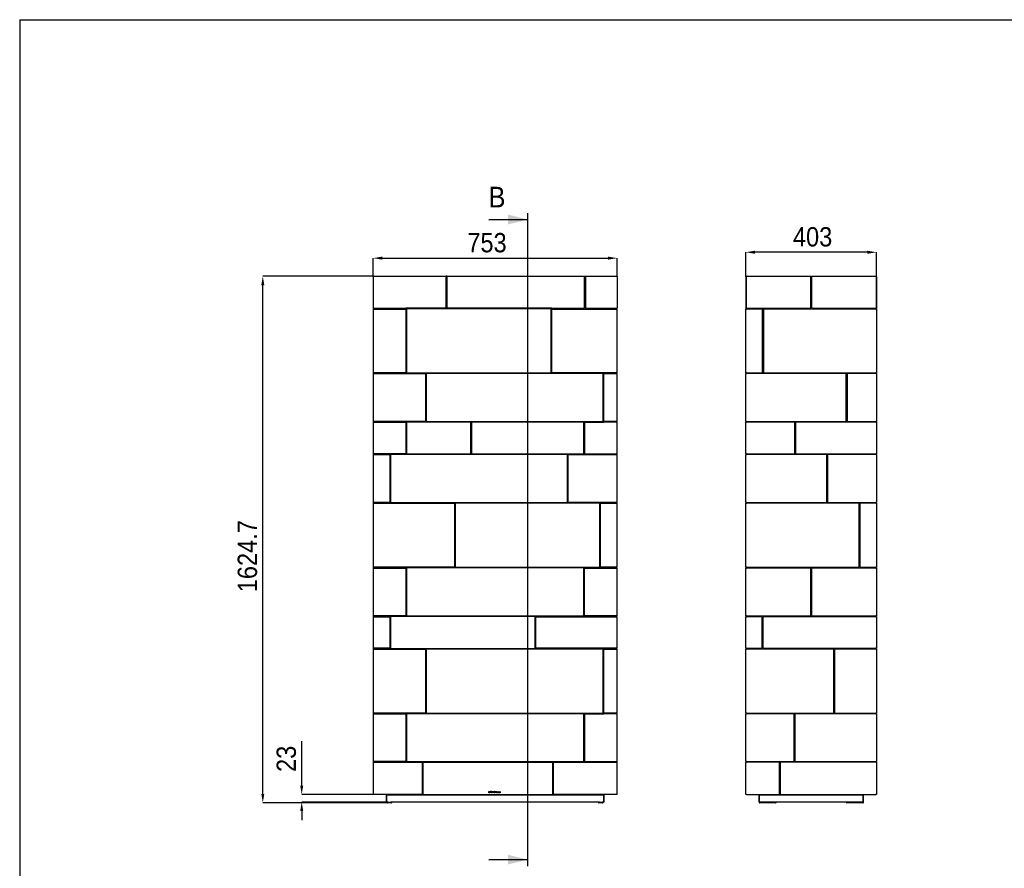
# Model space of a CAD drawing. Header units: millimetres. Extents: x -925 to 5225, y -658 to 3647.
# Tile 2 of 6: x -925 to 2112, y 1029 to 3647. Entities that reach past the tile are written whole.
import ezdxf

# ---------------------------------------------------------------- set-up
doc = ezdxf.new("R2010")
doc.units = ezdxf.units.MM
doc.header["$LTSCALE"] = 10
doc.header["$PDSIZE"] = -1
doc.linetypes.add('SLD-Solido', pattern=[0])
for name, color, linetype in [('QUOTE', 1, 'SLD-Solido'), ('SCHIZZI', 9, 'Continuous'), ('SEZIONI', 9, 'SLD-Solido')]:
    doc.layers.add(name, color=color, linetype=linetype)
doc.styles.add('SLDTEXTSTYLE1', font='Gothic.ttf', dxfattribs={"width": 0.913})
doc.dimstyles.new('SLDDIMSTYLE1', dxfattribs={"dimtxt": 59.53125, "dimasz": 28, "dimexe": 0, "dimexo": 0.0625, "dimgap": 14.882812, "dimtad": 1, "dimdec": 1, "dimrnd": 1e-09, "dimzin": 12, "dimdsep": 46, "dimtxsty": 'SLDTEXTSTYLE1', "dimsah": 1, "dimcen": 0.09, "dimadec": 0, "dimazin": 3, "dimtfac": 1, "dimtdec": 1, "dimtofl": 0, "dimtmove": 0, "dimatfit": 3, "dimfxl": 0, "dimfrac": 2, "dimtolj": 1, "dimtzin": 12, "dimarcsym": 0})

# ---------------------------------------------------------------- blocks, each defined once
blk = doc.blocks.new('_D')
at = {"layer": 'Defpoints', "color": 0}
for p in [(208.3, 1256.2), (-55.4, 1233.2), (206.8, 1233.2)]:
    blk.add_point(p, dxfattribs=at)
at = {"layer": 'QUOTE', "color": 0, "lineweight": -2}
for p, q in [((-55.4, 1284.2), (-55.4, 1420.7)), ((208.2, 1256.2), (-55.4, 1256.2)), ((206.7, 1233.2), (-55.4, 1233.2)), ((-55.4, 1205.2), (-55.4, 1177.2))]:
    blk.add_line(p, q, dxfattribs=at)
at = {"layer": 'QUOTE', "color": 0}
for points in [[(-60, 1284.2), (-50.7, 1284.2), (-55.4, 1256.2)], [(-60, 1205.2), (-50.7, 1205.2), (-55.4, 1233.2)]]:
    blk.add_solid(points, dxfattribs=at)
at = {"layer": 'QUOTE', "color": 0, "insert": (-132.8, 1366.5), "char_height": 59.53, "attachment_point": 2, "rotation": 90, "style": 'SLDTEXTSTYLE1'}
blk.add_mtext('\\A1;23', dxfattribs=at)
blk = doc.blocks.new('_D_1')
at = {"layer": 'Defpoints', "color": 0}
for p in [(917.8, 2911.1), (164.8, 2853.2), (917.8, 2853.2)]:
    blk.add_point(p, dxfattribs=at)
at = {"layer": 'QUOTE', "color": 0, "lineweight": -2}
for p, q in [((164.8, 2853.3), (164.8, 2911.1)), ((192.8, 2911.1), (889.8, 2911.1)), ((917.8, 2853.3), (917.8, 2911.1))]:
    blk.add_line(p, q, dxfattribs=at)
at = {"layer": 'QUOTE', "color": 0}
for points in [[(192.8, 2915.7), (192.8, 2906.4), (164.8, 2911.1)], [(889.8, 2915.7), (889.8, 2906.4), (917.8, 2911.1)]]:
    blk.add_solid(points, dxfattribs=at)
at = {"layer": 'QUOTE', "color": 0, "insert": (516.1, 2988.5), "char_height": 59.53, "attachment_point": 2, "style": 'SLDTEXTSTYLE1'}
blk.add_mtext('\\A1;753', dxfattribs=at)
blk = doc.blocks.new('_D_2')
at = {"layer": 'Defpoints', "color": 0}
for p in [(-175.4, 2855.2), (166.8, 2855.2), (210.1, 1230.5)]:
    blk.add_point(p, dxfattribs=at)
at = {"layer": 'QUOTE', "color": 0, "lineweight": -2}
for p, q in [((166.7, 2855.2), (-175.4, 2855.2)), ((-175.4, 1258.5), (-175.4, 2827.2)), ((210, 1230.5), (-175.4, 1230.5))]:
    blk.add_line(p, q, dxfattribs=at)
at = {"layer": 'QUOTE', "color": 0}
for points in [[(-180, 2827.2), (-170.7, 2827.2), (-175.4, 2855.2)], [(-180, 1258.5), (-170.7, 1258.5), (-175.4, 1230.5)]]:
    blk.add_solid(points, dxfattribs=at)
at = {"layer": 'QUOTE', "color": 0, "insert": (-252.8, 1991.6), "char_height": 59.53, "attachment_point": 2, "rotation": 90, "style": 'SLDTEXTSTYLE1'}
blk.add_mtext('\\A1;1624.7', dxfattribs=at)
blk = doc.blocks.new('_D_5')
at = {"layer": 'Defpoints', "color": 0}
for p in [(1314.7, 2929.2), (1314.7, 2853.2), (1717.7, 2853.2)]:
    blk.add_point(p, dxfattribs=at)
at = {"layer": 'QUOTE', "color": 0, "lineweight": -2}
for p, q in [((1314.7, 2853.3), (1314.7, 2929.2)), ((1689.7, 2929.2), (1342.7, 2929.2)), ((1717.7, 2853.3), (1717.7, 2929.2))]:
    blk.add_line(p, q, dxfattribs=at)
at = {"layer": 'QUOTE', "color": 0}
for points in [[(1342.7, 2933.9), (1342.7, 2924.5), (1314.7, 2929.2)], [(1689.7, 2933.9), (1689.7, 2924.5), (1717.7, 2929.2)]]:
    blk.add_solid(points, dxfattribs=at)
at = {"layer": 'QUOTE', "color": 0, "insert": (1520.4, 3006.6), "char_height": 59.53, "attachment_point": 2, "style": 'SLDTEXTSTYLE1'}
blk.add_mtext('\\A1;403', dxfattribs=at)

msp = doc.modelspace()

# ---------------------------------------------------------------- linework, layer by layer
for p, q in [((166.79, 2855.24), (390.04, 2855.24)), ((390.04, 2855.24), (390.04, 2853.24)), ((392.54, 2855.24), (390.04, 2855.24)), ((392.54, 2855.24), (817.04, 2855.24)), ((392.54, 2853.24), (392.54, 2855.24)), ((817.04, 2855.24), (819.54, 2855.24)), ((817.04, 2855.24), (817.04, 2853.24)), ((819.54, 2853.24), (819.54, 2855.24)), ((819.54, 2855.24), (915.79, 2855.24)), ((1316.65, 2855.24), (1514.9, 2855.24)), ((1514.9, 2855.24), (1514.9, 2853.24)), ((1517.4, 2853.24), (1517.4, 2855.24)), ((1517.4, 2855.24), (1715.65, 2855.24)), ((164.79, 2853.24), (164.79, 2756.49)), ((392.54, 2854.24), (390.04, 2854.24)), ((390.04, 2853.74), (392.54, 2853.74)), ((390.04, 2758.49), (390.04, 2853.24)), ((392.54, 2853.24), (392.54, 2758.49)), ((817.04, 2854.24), (819.54, 2854.24)), ((817.04, 2853.74), (819.54, 2853.74)), ((817.04, 2758.49), (817.04, 2853.24)), ((819.54, 2853.24), (819.54, 2758.49)), ((917.79, 2853.24), (917.79, 2756.49)), ((1314.65, 2853.24), (1315.65, 2853.24)), ((1314.65, 2853.24), (1314.65, 2756.49)), ((1315.65, 2853.24), (1315.65, 2756.49)), ((1315.75, 2853.24), (1315.75, 2756.49)), ((1514.9, 2853.74), (1517.4, 2853.74)), ((1514.9, 2758.49), (1514.9, 2853.24)), ((1517.4, 2853.24), (1517.4, 2758.49)), ((1716.55, 2853.24), (1716.55, 2756.49)), ((1717.65, 2853.24), (1716.65, 2853.24)), ((1716.65, 2853.24), (1716.65, 2756.49)), ((1717.65, 2853.24), (1717.65, 2756.49)), ((164.79, 2756.49), (388.04, 2756.49)), ((164.79, 2753.99), (164.79, 2557.49)), ((164.79, 2753.99), (166.79, 2753.99)), ((166.29, 2753.99), (166.29, 2756.49)), ((166.79, 2753.99), (264.04, 2753.99)), ((266.04, 2751.99), (266.04, 2559.49)), ((716.29, 2756.24), (266.29, 2756.24)), ((266.29, 2756.24), (266.29, 2555.24)), ((270.29, 2754.24), (268.29, 2754.24)), ((268.29, 2754.24), (268.29, 2752.24)), ((268.29, 2752.24), (268.29, 2559.24)), ((712.29, 2754.24), (270.29, 2754.24)), ((394.54, 2756.49), (815.04, 2756.49)), ((714.29, 2754.24), (712.29, 2754.24)), ((714.29, 2752.24), (714.29, 2754.24)), ((714.29, 2559.24), (714.29, 2752.24)), ((716.29, 2557.24), (716.29, 2756.24)), ((716.54, 2559.49), (716.54, 2751.99)), ((718.54, 2753.99), (915.79, 2753.99)), ((821.54, 2756.49), (917.79, 2756.49)), ((915.79, 2753.99), (917.79, 2753.99)), ((916.29, 2753.99), (916.29, 2756.49)), ((917.79, 2557.49), (917.79, 2753.99)), ((1314.65, 2756.49), (1315.65, 2756.49)), ((1314.65, 2753.99), (1314.65, 2754.24)), ((1314.65, 2754.24), (1315.65, 2754.24)), ((1314.65, 2753.99), (1316.65, 2753.99)), ((1314.65, 2557.49), (1314.65, 2753.99)), ((1315.65, 2754.24), (1315.65, 2753.99)), ((1315.75, 2756.49), (1512.9, 2756.49)), ((1316.15, 2753.99), (1316.15, 2756.49)), ((1364.15, 2753.99), (1316.65, 2753.99)), ((1366.15, 2559.49), (1366.15, 2751.99)), ((1368.65, 2751.99), (1368.65, 2559.49)), ((1715.65, 2753.99), (1370.65, 2753.99)), ((1519.4, 2756.49), (1716.55, 2756.49)), ((1715.65, 2753.99), (1717.65, 2753.99)), ((1716.15, 2753.99), (1716.15, 2756.49)), ((1717.65, 2756.49), (1716.65, 2756.49)), ((1716.65, 2754.24), (1717.65, 2754.24)), ((1716.65, 2753.99), (1716.65, 2754.24)), ((1717.65, 2754.24), (1717.65, 2753.99)), ((1717.65, 2753.99), (1717.65, 2557.49)), ((166.79, 2557.49), (164.79, 2557.49)), ((164.79, 2554.99), (164.79, 2407.49)), ((164.79, 2554.99), (166.79, 2554.99)), ((166.29, 2554.99), (166.29, 2557.49)), ((264.04, 2557.49), (166.79, 2557.49)), ((166.79, 2554.99), (324.04, 2554.99)), ((266.29, 2555.24), (326.29, 2555.24)), ((268.29, 2559.24), (268.29, 2557.24)), ((268.29, 2557.24), (270.29, 2557.24)), ((270.29, 2557.24), (712.29, 2557.24)), ((326.04, 2552.99), (326.04, 2409.49)), ((326.29, 2555.24), (326.29, 2407.24)), ((330.29, 2555.24), (328.29, 2555.24)), ((328.29, 2555.24), (328.29, 2553.24)), ((328.29, 2553.24), (328.29, 2409.24)), ((872.29, 2555.24), (330.29, 2555.24)), ((712.29, 2557.24), (714.29, 2557.24)), ((714.29, 2557.24), (714.29, 2559.24)), ((876.29, 2557.24), (716.29, 2557.24)), ((915.79, 2557.49), (718.54, 2557.49)), ((874.29, 2555.24), (872.29, 2555.24)), ((874.29, 2553.24), (874.29, 2555.24)), ((874.29, 2409.24), (874.29, 2553.24)), ((876.29, 2405.24), (876.29, 2557.24)), ((876.54, 2409.49), (876.54, 2552.99)), ((878.54, 2554.99), (915.79, 2554.99)), ((917.79, 2557.49), (915.79, 2557.49)), ((915.79, 2554.99), (917.79, 2554.99)), ((916.29, 2554.99), (916.29, 2557.49)), ((917.79, 2407.49), (917.79, 2554.99)), ((1316.65, 2557.49), (1314.65, 2557.49)), ((1314.65, 2557.24), (1314.65, 2557.49)), ((1315.65, 2557.24), (1314.65, 2557.24)), ((1314.65, 2555.24), (1315.65, 2555.24)), ((1314.65, 2554.99), (1314.65, 2555.24)), ((1314.65, 2407.49), (1314.65, 2554.99)), ((1314.65, 2554.99), (1316.65, 2554.99)), ((1315.65, 2557.49), (1315.65, 2557.24)), ((1315.65, 2555.24), (1315.65, 2554.99)), ((1316.15, 2554.99), (1316.15, 2557.49)), ((1316.65, 2557.49), (1364.15, 2557.49)), ((1622.25, 2554.99), (1316.65, 2554.99)), ((1370.65, 2557.49), (1715.65, 2557.49)), ((1624.25, 2409.49), (1624.25, 2552.99)), ((1626.75, 2552.99), (1626.75, 2409.49)), ((1715.65, 2554.99), (1628.75, 2554.99)), ((1717.65, 2557.49), (1715.65, 2557.49)), ((1715.65, 2554.99), (1717.65, 2554.99)), ((1716.15, 2554.99), (1716.15, 2557.49)), ((1716.65, 2557.24), (1716.65, 2557.49)), ((1717.65, 2557.24), (1716.65, 2557.24)), ((1716.65, 2555.24), (1717.65, 2555.24)), ((1716.65, 2554.99), (1716.65, 2555.24)), ((1717.65, 2557.49), (1717.65, 2557.24)), ((1717.65, 2555.24), (1717.65, 2554.99)), ((1717.65, 2554.99), (1717.65, 2407.49)), ((166.79, 2407.49), (164.79, 2407.49)), ((164.79, 2404.99), (164.79, 2307.49)), ((164.79, 2404.99), (166.79, 2404.99)), ((166.29, 2404.99), (166.29, 2407.49)), ((324.04, 2407.49), (166.79, 2407.49)), ((166.79, 2404.99), (264.04, 2404.99)), ((266.04, 2402.99), (266.04, 2309.49)), ((326.29, 2407.24), (266.29, 2407.24)), ((266.29, 2407.24), (266.29, 2307.24)), ((270.29, 2405.24), (268.29, 2405.24)), ((268.29, 2405.24), (268.29, 2403.24)), ((268.29, 2403.24), (268.29, 2309.24)), ((463.89, 2405.24), (270.29, 2405.24)), ((328.29, 2409.24), (328.29, 2407.24)), ((328.29, 2407.24), (330.29, 2407.24)), ((330.29, 2407.24), (872.29, 2407.24)), ((469.91, 2405.24), (463.89, 2405.24)), ((465.89, 2309.24), (465.89, 2403.24)), ((467.91, 2403.24), (467.91, 2309.24)), ((812.29, 2405.24), (469.91, 2405.24)), ((814.29, 2405.24), (812.29, 2405.24)), ((814.29, 2403.24), (814.29, 2405.24)), ((814.29, 2309.24), (814.29, 2403.24)), ((816.29, 2305.24), (816.29, 2405.24)), ((816.29, 2405.24), (876.29, 2405.24)), ((816.54, 2402.99), (816.54, 2309.49)), ((915.79, 2404.99), (818.54, 2404.99)), ((872.29, 2407.24), (874.29, 2407.24)), ((874.29, 2407.24), (874.29, 2409.24)), ((915.79, 2407.49), (878.54, 2407.49)), ((917.79, 2407.49), (915.79, 2407.49)), ((915.79, 2404.99), (917.79, 2404.99)), ((916.29, 2404.99), (916.29, 2407.49)), ((917.79, 2307.49), (917.79, 2404.99)), ((1316.65, 2407.49), (1314.65, 2407.49)), ((1314.65, 2407.24), (1314.65, 2407.49)), ((1315.65, 2407.24), (1314.65, 2407.24)), ((1314.65, 2405.24), (1315.65, 2405.24)), ((1314.65, 2404.99), (1314.65, 2405.24)), ((1314.65, 2404.99), (1316.65, 2404.99)), ((1314.65, 2307.49), (1314.65, 2404.99)), ((1315.65, 2407.49), (1315.65, 2407.24)), ((1315.65, 2405.24), (1315.65, 2404.99)), ((1316.15, 2404.99), (1316.15, 2407.49)), ((1316.65, 2407.49), (1622.25, 2407.49)), ((1463.25, 2404.99), (1316.65, 2404.99)), ((1465.25, 2309.49), (1465.25, 2402.99)), ((1467.75, 2402.99), (1467.75, 2309.49)), ((1715.65, 2404.99), (1469.75, 2404.99)), ((1628.75, 2407.49), (1715.65, 2407.49)), ((1717.65, 2407.49), (1715.65, 2407.49)), ((1715.65, 2404.99), (1717.65, 2404.99)), ((1716.15, 2404.99), (1716.15, 2407.49)), ((1716.65, 2407.24), (1716.65, 2407.49)), ((1717.65, 2407.24), (1716.65, 2407.24)), ((1716.65, 2405.24), (1717.65, 2405.24)), ((1716.65, 2404.99), (1716.65, 2405.24)), ((1717.65, 2407.49), (1717.65, 2407.24)), ((1717.65, 2405.24), (1717.65, 2404.99)), ((1717.65, 2404.99), (1717.65, 2307.49)), ((268.29, 2309.24), (268.29, 2307.24)), ((814.29, 2307.24), (814.29, 2309.24)), ((166.79, 2307.49), (164.79, 2307.49)), ((164.79, 2304.99), (164.79, 2157.49)), ((164.79, 2304.99), (166.79, 2304.99)), ((166.29, 2304.99), (166.29, 2307.49)), ((264.04, 2307.49), (166.79, 2307.49)), ((166.79, 2304.99), (214.29, 2304.99)), ((266.29, 2307.24), (216.29, 2307.24)), ((216.29, 2307.24), (216.29, 2302.99)), ((216.29, 2302.99), (216.29, 2159.49)), ((220.29, 2305.24), (218.29, 2305.24)), ((218.29, 2305.24), (218.29, 2303.24)), ((218.29, 2303.24), (218.29, 2159.24)), ((762.29, 2305.24), (220.29, 2305.24)), ((268.29, 2307.24), (270.29, 2307.24)), ((270.29, 2307.24), (463.89, 2307.24)), ((463.89, 2307.24), (469.91, 2307.24)), ((469.91, 2307.24), (812.29, 2307.24)), ((764.29, 2305.24), (762.29, 2305.24)), ((764.29, 2303.24), (764.29, 2305.24)), ((764.29, 2159.24), (764.29, 2303.24)), ((766.29, 2157.24), (766.29, 2305.24)), ((766.29, 2305.24), (816.29, 2305.24)), ((766.54, 2159.49), (766.54, 2302.99)), ((768.54, 2304.99), (915.79, 2304.99)), ((812.29, 2307.24), (814.29, 2307.24)), ((818.54, 2307.49), (915.79, 2307.49)), ((917.79, 2307.49), (915.79, 2307.49)), ((915.79, 2304.99), (917.79, 2304.99)), ((916.29, 2304.99), (916.29, 2307.49)), ((917.79, 2157.49), (917.79, 2304.99)), ((1316.65, 2307.49), (1314.65, 2307.49)), ((1314.65, 2307.24), (1314.65, 2307.49)), ((1315.65, 2307.24), (1314.65, 2307.24)), ((1314.65, 2304.99), (1314.65, 2305.24)), ((1314.65, 2305.24), (1315.65, 2305.24)), ((1314.65, 2304.99), (1316.65, 2304.99)), ((1314.65, 2157.49), (1314.65, 2304.99)), ((1315.65, 2307.49), (1315.65, 2307.24)), ((1315.65, 2305.24), (1315.65, 2304.99)), ((1316.15, 2304.99), (1316.15, 2307.49)), ((1316.65, 2307.49), (1463.25, 2307.49)), ((1562.25, 2304.99), (1316.65, 2304.99)), ((1469.75, 2307.49), (1715.65, 2307.49)), ((1564.25, 2159.49), (1564.25, 2302.99)), ((1566.5, 2302.99), (1566.5, 2159.49)), ((1715.65, 2304.99), (1568.5, 2304.99)), ((1717.65, 2307.49), (1715.65, 2307.49)), ((1715.65, 2304.99), (1717.65, 2304.99)), ((1716.15, 2304.99), (1716.15, 2307.49)), ((1716.65, 2307.24), (1716.65, 2307.49)), ((1717.65, 2307.24), (1716.65, 2307.24)), ((1716.65, 2305.24), (1717.65, 2305.24)), ((1716.65, 2304.99), (1716.65, 2305.24)), ((1717.65, 2307.49), (1717.65, 2307.24)), ((1717.65, 2305.24), (1717.65, 2304.99)), ((1717.65, 2304.99), (1717.65, 2157.49)), ((166.79, 2157.49), (164.79, 2157.49)), ((166.29, 2154.99), (166.29, 2157.49)), ((214.29, 2157.49), (166.79, 2157.49)), ((216.29, 2159.49), (216.29, 2155.24)), ((218.29, 2159.24), (218.29, 2157.24)), ((218.29, 2157.24), (220.29, 2157.24)), ((220.29, 2157.24), (762.29, 2157.24)), ((762.29, 2157.24), (764.29, 2157.24)), ((764.29, 2157.24), (764.29, 2159.24)), ((866.29, 2157.24), (766.29, 2157.24)), ((915.79, 2157.49), (768.54, 2157.49)), ((866.29, 1955.24), (866.29, 2157.24)), ((917.79, 2157.49), (915.79, 2157.49)), ((916.29, 2154.99), (916.29, 2157.49)), ((1316.65, 2157.49), (1314.65, 2157.49)), ((1314.65, 2157.24), (1314.65, 2157.49)), ((1315.65, 2157.24), (1314.65, 2157.24)), ((1315.65, 2157.49), (1315.65, 2157.24)), ((1316.15, 2154.99), (1316.15, 2157.49)), ((1316.65, 2157.49), (1562.25, 2157.49)), ((1568.5, 2157.49), (1715.65, 2157.49)), ((1717.65, 2157.49), (1715.65, 2157.49)), ((1716.15, 2154.99), (1716.15, 2157.49)), ((1716.65, 2157.24), (1716.65, 2157.49)), ((1717.65, 2157.24), (1716.65, 2157.24)), ((1717.65, 2157.49), (1717.65, 2157.24)), ((164.79, 2154.99), (164.79, 1957.49)), ((164.79, 2154.99), (166.79, 2154.99)), ((166.79, 2154.99), (414.04, 2154.99)), ((216.29, 2155.24), (416.29, 2155.24)), ((416.04, 2152.99), (416.04, 1959.49)), ((416.29, 2155.24), (416.29, 1957.24)), ((420.29, 2155.24), (418.29, 2155.24)), ((418.29, 2155.24), (418.29, 2153.24)), ((418.29, 2153.24), (418.29, 1959.24)), ((862.29, 2155.24), (420.29, 2155.24)), ((864.29, 2155.24), (862.29, 2155.24)), ((864.29, 2153.24), (864.29, 2155.24)), ((864.29, 1959.24), (864.29, 2153.24)), ((866.54, 1959.49), (866.54, 2152.99)), ((868.54, 2154.99), (915.79, 2154.99)), ((915.79, 2154.99), (917.79, 2154.99)), ((917.79, 1957.49), (917.79, 2154.99)), ((1314.65, 2154.99), (1314.65, 2155.24)), ((1314.65, 2155.24), (1315.65, 2155.24)), ((1314.65, 2154.99), (1316.65, 2154.99)), ((1314.65, 1957.49), (1314.65, 2154.99)), ((1315.65, 2155.24), (1315.65, 2154.99)), ((1661.9, 2154.99), (1316.65, 2154.99)), ((1663.9, 1959.49), (1663.9, 2152.99)), ((1666.4, 2152.99), (1666.4, 1959.49)), ((1715.65, 2154.99), (1668.4, 2154.99)), ((1715.65, 2154.99), (1717.65, 2154.99)), ((1716.65, 2155.24), (1717.65, 2155.24)), ((1716.65, 2154.99), (1716.65, 2155.24)), ((1717.65, 2155.24), (1717.65, 2154.99)), ((1717.65, 2154.99), (1717.65, 1957.49)), ((166.79, 1957.49), (164.79, 1957.49)), ((164.79, 1954.99), (164.79, 1807.49)), ((164.79, 1954.99), (166.79, 1954.99)), ((166.29, 1954.99), (166.29, 1957.49)), ((414.04, 1957.49), (166.79, 1957.49)), ((166.79, 1954.99), (264.04, 1954.99)), ((266.04, 1952.99), (266.04, 1809.49)), ((416.29, 1957.24), (266.29, 1957.24)), ((266.29, 1957.24), (266.29, 1807.24)), ((270.29, 1955.24), (268.29, 1955.24)), ((268.29, 1955.24), (268.29, 1953.24)), ((268.29, 1953.24), (268.29, 1809.24)), ((812.29, 1955.24), (270.29, 1955.24)), ((418.29, 1959.24), (418.29, 1957.24)), ((418.29, 1957.24), (420.29, 1957.24)), ((420.29, 1957.24), (862.29, 1957.24)), ((814.29, 1955.24), (812.29, 1955.24)), ((814.29, 1953.24), (814.29, 1955.24)), ((814.29, 1809.24), (814.29, 1953.24)), ((816.29, 1805.24), (816.29, 1955.24)), ((816.29, 1955.24), (866.29, 1955.24)), ((816.54, 1809.49), (816.54, 1952.99)), ((818.54, 1954.99), (915.79, 1954.99)), ((862.29, 1957.24), (864.29, 1957.24)), ((864.29, 1957.24), (864.29, 1959.24)), ((915.79, 1957.49), (868.54, 1957.49)), ((917.79, 1957.49), (915.79, 1957.49)), ((915.79, 1954.99), (917.79, 1954.99)), ((916.29, 1954.99), (916.29, 1957.49)), ((917.79, 1807.49), (917.79, 1954.99)), ((1316.65, 1957.49), (1314.65, 1957.49)), ((1314.65, 1957.24), (1314.65, 1957.49)), ((1315.65, 1957.24), (1314.65, 1957.24)), ((1314.65, 1954.99), (1314.65, 1955.24)), ((1314.65, 1955.24), (1315.65, 1955.24)), ((1314.65, 1954.99), (1316.65, 1954.99)), ((1314.65, 1807.49), (1314.65, 1954.99)), ((1315.65, 1957.49), (1315.65, 1957.24)), ((1315.65, 1955.24), (1315.65, 1954.99)), ((1316.15, 1954.99), (1316.15, 1957.49)), ((1316.65, 1957.49), (1661.9, 1957.49)), ((1512.9, 1954.99), (1316.65, 1954.99)), ((1514.9, 1809.49), (1514.9, 1952.99)), ((1517.4, 1952.99), (1517.4, 1809.49)), ((1715.65, 1954.99), (1519.4, 1954.99)), ((1668.4, 1957.49), (1715.65, 1957.49)), ((1717.65, 1957.49), (1715.65, 1957.49)), ((1715.65, 1954.99), (1717.65, 1954.99)), ((1716.15, 1954.99), (1716.15, 1957.49)), ((1716.65, 1957.24), (1716.65, 1957.49)), ((1717.65, 1957.24), (1716.65, 1957.24)), ((1716.65, 1955.24), (1717.65, 1955.24)), ((1716.65, 1954.99), (1716.65, 1955.24)), ((1717.65, 1957.49), (1717.65, 1957.24)), ((1717.65, 1955.24), (1717.65, 1954.99)), ((1717.65, 1954.99), (1717.65, 1807.49)), ((166.79, 1807.49), (164.79, 1807.49)), ((164.79, 1804.99), (164.79, 1707.49)), ((164.79, 1804.99), (166.79, 1804.99)), ((166.29, 1804.99), (166.29, 1807.49)), ((264.04, 1807.49), (166.79, 1807.49)), ((166.79, 1804.99), (214.04, 1804.99)), ((216.04, 1802.99), (216.04, 1709.49)), ((266.29, 1807.24), (216.29, 1807.24)), ((216.29, 1807.24), (216.29, 1705.24)), ((220.29, 1805.24), (218.29, 1805.24)), ((218.29, 1805.24), (218.29, 1803.24)), ((218.29, 1803.24), (218.29, 1709.24)), ((662.29, 1805.24), (220.29, 1805.24)), ((268.29, 1809.24), (268.29, 1807.24)), ((268.29, 1807.24), (270.29, 1807.24)), ((270.29, 1807.24), (812.29, 1807.24)), ((664.29, 1805.24), (662.29, 1805.24)), ((664.29, 1803.24), (664.29, 1805.24)), ((664.29, 1709.24), (664.29, 1803.24)), ((666.29, 1707.24), (666.29, 1805.24)), ((666.29, 1805.24), (816.29, 1805.24)), ((666.54, 1709.49), (666.54, 1802.99)), ((668.54, 1804.99), (915.79, 1804.99)), ((812.29, 1807.24), (814.29, 1807.24)), ((814.29, 1807.24), (814.29, 1809.24)), ((915.79, 1807.49), (818.54, 1807.49)), ((917.79, 1807.49), (915.79, 1807.49)), ((915.79, 1804.99), (917.79, 1804.99)), ((916.29, 1804.99), (916.29, 1807.49)), ((917.79, 1707.49), (917.79, 1804.99)), ((1316.65, 1807.49), (1314.65, 1807.49)), ((1314.65, 1807.24), (1314.65, 1807.49)), ((1315.65, 1807.24), (1314.65, 1807.24)), ((1314.65, 1805.24), (1315.65, 1805.24)), ((1314.65, 1804.99), (1314.65, 1805.24)), ((1314.65, 1804.99), (1316.65, 1804.99)), ((1314.65, 1707.49), (1314.65, 1804.99)), ((1315.65, 1807.49), (1315.65, 1807.24)), ((1315.65, 1805.24), (1315.65, 1804.99)), ((1316.15, 1804.99), (1316.15, 1807.49)), ((1316.65, 1807.49), (1512.9, 1807.49)), ((1362.75, 1804.99), (1316.65, 1804.99)), ((1364.75, 1709.49), (1364.75, 1802.99)), ((1367.25, 1802.99), (1367.25, 1709.49)), ((1715.65, 1804.99), (1369.25, 1804.99)), ((1519.4, 1807.49), (1715.65, 1807.49)), ((1717.65, 1807.49), (1715.65, 1807.49)), ((1715.65, 1804.99), (1717.65, 1804.99)), ((1716.15, 1804.99), (1716.15, 1807.49)), ((1716.65, 1807.24), (1716.65, 1807.49)), ((1717.65, 1807.24), (1716.65, 1807.24)), ((1716.65, 1805.24), (1717.65, 1805.24)), ((1716.65, 1804.99), (1716.65, 1805.24)), ((1717.65, 1807.49), (1717.65, 1807.24)), ((1717.65, 1805.24), (1717.65, 1804.99)), ((1717.65, 1804.99), (1717.65, 1707.49)), ((166.79, 1707.49), (164.79, 1707.49)), ((164.79, 1704.99), (164.79, 1507.49)), ((164.79, 1704.99), (166.79, 1704.99)), ((166.29, 1704.99), (166.29, 1707.49)), ((214.04, 1707.49), (166.79, 1707.49)), ((166.79, 1704.99), (324.04, 1704.99)), ((216.29, 1705.24), (326.29, 1705.24)), ((218.29, 1709.24), (218.29, 1707.24)), ((218.29, 1707.24), (220.29, 1707.24)), ((220.29, 1707.24), (662.29, 1707.24)), ((326.04, 1702.99), (326.04, 1509.49)), ((326.29, 1705.24), (326.29, 1507.24)), ((328.29, 1705.24), (328.29, 1703.24)), ((330.29, 1705.24), (328.29, 1705.24)), ((328.29, 1703.24), (328.29, 1509.24)), ((872.29, 1705.24), (330.29, 1705.24)), ((662.29, 1707.24), (664.29, 1707.24)), ((664.29, 1707.24), (664.29, 1709.24)), ((876.29, 1707.24), (666.29, 1707.24)), ((915.79, 1707.49), (668.54, 1707.49)), ((874.29, 1705.24), (872.29, 1705.24)), ((874.29, 1703.24), (874.29, 1705.24)), ((874.29, 1509.24), (874.29, 1703.24)), ((876.29, 1505.24), (876.29, 1707.24)), ((876.54, 1509.49), (876.54, 1702.99)), ((878.54, 1704.99), (915.79, 1704.99)), ((917.79, 1707.49), (915.79, 1707.49)), ((915.79, 1704.99), (917.79, 1704.99)), ((916.29, 1704.99), (916.29, 1707.49)), ((917.79, 1507.49), (917.79, 1704.99)), ((1316.65, 1707.49), (1314.65, 1707.49)), ((1314.65, 1707.24), (1314.65, 1707.49)), ((1315.65, 1707.24), (1314.65, 1707.24)), ((1314.65, 1705.24), (1315.65, 1705.24)), ((1314.65, 1704.99), (1314.65, 1705.24)), ((1314.65, 1704.99), (1316.65, 1704.99)), ((1314.65, 1507.49), (1314.65, 1704.99)), ((1315.65, 1707.49), (1315.65, 1707.24)), ((1315.65, 1705.24), (1315.65, 1704.99)), ((1316.15, 1704.99), (1316.15, 1707.49)), ((1316.65, 1707.49), (1362.75, 1707.49)), ((1583.75, 1704.99), (1316.65, 1704.99)), ((1369.25, 1707.49), (1715.65, 1707.49)), ((1585.75, 1509.49), (1585.75, 1702.99)), ((1588.25, 1702.99), (1588.25, 1509.49)), ((1715.65, 1704.99), (1590.25, 1704.99)), ((1717.65, 1707.49), (1715.65, 1707.49)), ((1715.65, 1704.99), (1717.65, 1704.99)), ((1716.15, 1704.99), (1716.15, 1707.49)), ((1716.65, 1707.24), (1716.65, 1707.49)), ((1717.65, 1707.24), (1716.65, 1707.24)), ((1716.65, 1705.24), (1717.65, 1705.24)), ((1716.65, 1704.99), (1716.65, 1705.24)), ((1717.65, 1707.49), (1717.65, 1707.24)), ((1717.65, 1705.24), (1717.65, 1704.99)), ((1717.65, 1704.99), (1717.65, 1507.49)), ((166.79, 1507.49), (164.79, 1507.49)), ((164.79, 1504.99), (164.79, 1358.49)), ((164.79, 1504.99), (166.79, 1504.99)), ((166.29, 1504.99), (166.29, 1507.49)), ((324.04, 1507.49), (166.79, 1507.49)), ((166.79, 1504.99), (264.04, 1504.99)), ((266.04, 1502.99), (266.04, 1360.49)), ((326.29, 1507.24), (266.29, 1507.24)), ((266.29, 1507.24), (266.29, 1356.24)), ((270.29, 1505.24), (268.29, 1505.24)), ((268.29, 1505.24), (268.29, 1503.24)), ((268.29, 1503.24), (268.29, 1360.24)), ((812.29, 1505.24), (270.29, 1505.24)), ((328.29, 1509.24), (328.29, 1507.24)), ((328.29, 1507.24), (330.29, 1507.24)), ((330.29, 1507.24), (872.29, 1507.24)), ((814.29, 1505.24), (812.29, 1505.24)), ((814.29, 1503.24), (814.29, 1505.24)), ((814.29, 1360.24), (814.29, 1503.24)), ((816.29, 1356.24), (816.29, 1505.24)), ((816.29, 1505.24), (876.29, 1505.24)), ((816.54, 1502.99), (816.54, 1360.49)), ((915.79, 1504.99), (818.54, 1504.99)), ((872.29, 1507.24), (874.29, 1507.24)), ((874.29, 1507.24), (874.29, 1509.24)), ((915.79, 1507.49), (878.54, 1507.49)), ((917.79, 1507.49), (915.79, 1507.49)), ((915.79, 1504.99), (917.79, 1504.99)), ((916.29, 1504.99), (916.29, 1507.49)), ((917.79, 1358.49), (917.79, 1504.99)), ((1314.65, 1507.24), (1314.65, 1507.49)), ((1316.65, 1507.49), (1314.65, 1507.49)), ((1315.65, 1507.24), (1314.65, 1507.24)), ((1314.65, 1505.24), (1315.65, 1505.24)), ((1314.65, 1504.99), (1314.65, 1505.24)), ((1314.65, 1358.49), (1314.65, 1504.99)), ((1314.65, 1504.99), (1316.65, 1504.99)), ((1315.65, 1507.49), (1315.65, 1507.24)), ((1315.65, 1505.24), (1315.65, 1504.99)), ((1316.15, 1504.99), (1316.15, 1507.49)), ((1316.65, 1507.49), (1583.75, 1507.49)), ((1461.25, 1504.99), (1316.65, 1504.99)), ((1463.25, 1360.49), (1463.25, 1502.99)), ((1465.75, 1502.99), (1465.75, 1360.49)), ((1715.65, 1504.99), (1467.75, 1504.99)), ((1590.25, 1507.49), (1715.65, 1507.49)), ((1717.65, 1507.49), (1715.65, 1507.49)), ((1715.65, 1504.99), (1717.65, 1504.99)), ((1716.15, 1504.99), (1716.15, 1507.49)), ((1716.65, 1507.24), (1716.65, 1507.49)), ((1717.65, 1507.24), (1716.65, 1507.24)), ((1716.65, 1505.24), (1717.65, 1505.24)), ((1716.65, 1504.99), (1716.65, 1505.24)), ((1717.65, 1507.49), (1717.65, 1507.24)), ((1717.65, 1505.24), (1717.65, 1504.99)), ((1717.65, 1504.99), (1717.65, 1358.49)), ((166.79, 1358.49), (164.79, 1358.49)), ((164.79, 1355.99), (164.79, 1256.24)), ((164.79, 1355.99), (166.79, 1355.99)), ((166.29, 1355.99), (166.29, 1358.49)), ((264.04, 1358.49), (166.79, 1358.49)), ((166.79, 1355.99), (314.04, 1355.99)), ((266.29, 1356.24), (816.29, 1356.24)), ((268.29, 1360.24), (268.29, 1358.24)), ((268.29, 1358.24), (270.29, 1358.24)), ((270.29, 1358.24), (812.29, 1358.24)), ((316.04, 1353.99), (316.04, 1258.24)), ((318.54, 1353.99), (318.54, 1258.24)), ((717.04, 1355.99), (320.54, 1355.99)), ((719.04, 1258.24), (719.04, 1353.99)), ((721.54, 1258.24), (721.54, 1353.99)), ((723.54, 1355.99), (915.79, 1355.99)), ((812.29, 1358.24), (814.29, 1358.24)), ((814.29, 1358.24), (814.29, 1360.24)), ((818.54, 1358.49), (915.79, 1358.49)), ((917.79, 1358.49), (915.79, 1358.49)), ((915.79, 1355.99), (917.79, 1355.99)), ((916.29, 1355.99), (916.29, 1358.49)), ((917.79, 1256.24), (917.79, 1355.99)), ((1316.65, 1358.49), (1314.65, 1358.49)), ((1314.65, 1358.24), (1314.65, 1358.49)), ((1315.65, 1358.24), (1314.65, 1358.24)), ((1314.65, 1256.24), (1314.65, 1355.99)), ((1314.65, 1355.99), (1316.65, 1355.99)), ((1315.65, 1358.49), (1315.65, 1358.24)), ((1316.15, 1355.99), (1316.15, 1358.49)), ((1316.65, 1358.49), (1461.25, 1358.49)), ((1416.15, 1355.99), (1316.65, 1355.99)), ((1418.15, 1258.24), (1418.15, 1353.99)), ((1420.65, 1353.99), (1420.65, 1258.24)), ((1715.65, 1355.99), (1422.65, 1355.99)), ((1467.75, 1358.49), (1715.65, 1358.49)), ((1717.65, 1358.49), (1715.65, 1358.49)), ((1715.65, 1355.99), (1717.65, 1355.99)), ((1716.15, 1355.99), (1716.15, 1358.49)), ((1716.65, 1358.24), (1716.65, 1358.49)), ((1717.65, 1358.24), (1716.65, 1358.24)), ((1717.65, 1358.49), (1717.65, 1358.24)), ((1717.65, 1355.99), (1717.65, 1256.24)), ((166.79, 1256.24), (164.79, 1256.24)), ((314.04, 1256.24), (166.79, 1256.24)), ((205.79, 1254.24), (204.79, 1254.24)), ((204.79, 1254.24), (204.79, 1235.24)), ((205.79, 1254.24), (205.79, 1235.24)), ((876.61, 1254.24), (205.96, 1254.24)), ((205.96, 1235.24), (205.96, 1254.24)), ((206.29, 1254.24), (206.29, 1256.24)), ((314.04, 1256.24), (320.54, 1256.24)), ((320.54, 1256.24), (717.04, 1256.24)), ((522.04, 1262.1), (522.04, 1265.51)), ((522.04, 1265.51), (523.36, 1265.51)), ((523.58, 1262.1), (522.04, 1262.1)), ((522.47, 1262.53), (522.47, 1265.08)), ((522.47, 1265.08), (523.35, 1265.08)), ((523.55, 1262.53), (522.47, 1262.53)), ((526.1, 1265.51), (527.48, 1265.51)), ((526.1, 1263.6), (526.1, 1265.51)), ((527.48, 1263.6), (526.1, 1263.6)), ((526.36, 1265.25), (526.36, 1264.68)), ((527.48, 1265.25), (526.36, 1265.25)), ((526.36, 1264.68), (527.48, 1264.68)), ((526.36, 1264.43), (526.36, 1263.85)), ((527.48, 1264.43), (526.36, 1264.43)), ((526.36, 1263.85), (527.48, 1263.85)), ((527.48, 1265.51), (527.48, 1265.25)), ((527.48, 1264.68), (527.48, 1264.43)), ((527.48, 1263.85), (527.48, 1263.6)), ((528.82, 1261.41), (529.25, 1262.37)), ((529.29, 1261.41), (528.82, 1261.41)), ((529.64, 1262.18), (529.29, 1261.41)), ((530.49, 1265.11), (529.43, 1262.76)), ((530.88, 1264.94), (529.82, 1262.58)), ((530.66, 1265.51), (531.02, 1266.3)), ((531.02, 1266.3), (531.49, 1266.3)), ((531.49, 1266.3), (531.06, 1265.34)), ((531.41, 1265.06), (531.13, 1264.74)), ((531.13, 1262.94), (531.41, 1262.61)), ((532.69, 1262.11), (534.22, 1265.57)), ((533.16, 1262.11), (532.69, 1262.11)), ((533.64, 1263.2), (533.16, 1262.11)), ((535.27, 1263.2), (533.64, 1263.2)), ((533.83, 1263.62), (534.46, 1265.03)), ((535.08, 1263.62), (533.83, 1263.62)), ((534.22, 1265.57), (534.69, 1265.57)), ((534.46, 1265.03), (535.08, 1263.62)), ((534.69, 1265.57), (536.22, 1262.11)), ((535.75, 1262.11), (535.27, 1263.2)), ((536.22, 1262.11), (535.75, 1262.11)), ((537.17, 1263.04), (537.6, 1263.04)), ((539.79, 1264.63), (539.36, 1264.63)), ((540.98, 1265.52), (543.76, 1265.52)), ((540.98, 1265.09), (540.98, 1265.52)), ((542.1, 1265.09), (540.98, 1265.09)), ((542.1, 1262.1), (542.1, 1265.09)), ((542.65, 1262.1), (542.1, 1262.1)), ((542.65, 1265.09), (542.65, 1262.1)), ((543.76, 1265.09), (542.65, 1265.09)), ((543.76, 1265.52), (543.76, 1265.09)), ((545.12, 1265.5), (547.62, 1265.5)), ((545.12, 1262.1), (545.12, 1265.5)), ((547.62, 1262.1), (545.12, 1262.1)), ((547.62, 1265.07), (545.55, 1265.07)), ((545.55, 1265.07), (545.55, 1264.02)), ((545.55, 1264.02), (547.62, 1264.02)), ((545.55, 1263.59), (545.55, 1262.53)), ((547.62, 1263.59), (545.55, 1263.59)), ((545.55, 1262.53), (547.62, 1262.53)), ((547.62, 1265.5), (547.62, 1265.07)), ((547.62, 1264.02), (547.62, 1263.59)), ((547.62, 1262.53), (547.62, 1262.1)), ((549.13, 1265.52), (549.56, 1265.52)), ((549.13, 1262.1), (549.13, 1265.52)), ((551.5, 1262.1), (549.13, 1262.1)), ((549.56, 1265.52), (549.56, 1262.53)), ((549.56, 1262.53), (551.5, 1262.53)), ((551.5, 1262.53), (551.5, 1262.1)), ((552.83, 1265.52), (553.26, 1265.52)), ((552.83, 1262.1), (552.83, 1265.52)), ((555.21, 1262.1), (552.83, 1262.1)), ((553.26, 1265.52), (553.26, 1262.53)), ((553.26, 1262.53), (555.21, 1262.53)), ((555.21, 1262.53), (555.21, 1262.1)), ((556.61, 1265.53), (557.04, 1265.53)), ((556.61, 1262.1), (556.61, 1265.53)), ((557.04, 1262.1), (556.61, 1262.1)), ((557.04, 1265.53), (557.04, 1262.1)), ((717.04, 1256.24), (723.54, 1256.24)), ((915.79, 1256.24), (723.54, 1256.24)), ((876.29, 1256.24), (876.29, 1254.24)), ((876.61, 1254.24), (876.61, 1235.24)), ((876.79, 1254.24), (877.79, 1254.24)), ((876.79, 1235.24), (876.79, 1254.24)), ((877.79, 1235.24), (877.79, 1254.24)), ((917.79, 1256.24), (915.79, 1256.24)), ((1316.65, 1256.24), (1314.65, 1256.24)), ((1316.65, 1256.24), (1416.15, 1256.24)), ((1354.65, 1254.24), (1354.65, 1235.24)), ((1355.65, 1254.24), (1354.65, 1254.24)), ((1355.65, 1254.24), (1355.65, 1235.24)), ((1676.48, 1254.24), (1355.83, 1254.24)), ((1355.83, 1235.24), (1355.83, 1254.24)), ((1356.15, 1254.24), (1356.15, 1256.24)), ((1416.15, 1256.24), (1422.65, 1256.24)), ((1422.65, 1256.24), (1715.65, 1256.24)), ((1676.15, 1256.24), (1676.15, 1254.24)), ((1676.48, 1254.24), (1676.48, 1235.24)), ((1676.65, 1254.24), (1677.65, 1254.24)), ((1676.65, 1235.24), (1676.65, 1254.24)), ((1677.65, 1235.24), (1677.65, 1254.24)), ((1717.65, 1256.24), (1715.65, 1256.24)), ((211.32, 1233.24), (206.79, 1233.24)), ((208.59, 1233.24), (208.59, 1232.04)), ((221.09, 1230.54), (210.09, 1230.54)), ((211.34, 1233.24), (219.84, 1233.24)), ((862.72, 1233.24), (219.85, 1233.24)), ((222.59, 1233.24), (222.59, 1232.04)), ((859.99, 1233.24), (859.99, 1232.04)), ((872.49, 1230.54), (861.49, 1230.54)), ((862.74, 1233.24), (871.24, 1233.24)), ((875.79, 1233.24), (871.25, 1233.24)), ((873.99, 1233.24), (873.99, 1232.04)), ((1355.2, 1233.24), (1355.2, 1232.04)), ((1355.2, 1233.24), (1356.65, 1233.24)), ((1675.65, 1233.24), (1356.65, 1233.24)), ((1362.2, 1230.54), (1356.7, 1230.54)), ((1400.7, 1230.54), (1362.2, 1230.54)), ((1406.2, 1230.54), (1400.7, 1230.54)), ((1407.7, 1232.04), (1407.7, 1233.24)), ((1624.6, 1233.24), (1624.6, 1232.04)), ((1631.6, 1230.54), (1626.1, 1230.54)), ((1670.1, 1230.54), (1631.6, 1230.54)), ((1675.6, 1230.54), (1670.1, 1230.54)), ((1675.65, 1233.24), (1677.1, 1233.24)), ((1677.1, 1232.04), (1677.1, 1233.24))]:
    msp.add_line(p, q)
for centre, radius, start, end in [((264.04, 2751.99), 2, 0, 90), ((270.29, 2752.24), 2, 90, 180), ((388.04, 2758.49), 2, 270, 0), ((394.54, 2758.49), 2, 180, 270), ((712.29, 2752.24), 2, 0, 90), ((718.54, 2751.99), 2, 90, 180), ((815.04, 2758.49), 2, 270, 0), ((821.54, 2758.49), 2, 180, 270), ((1364.15, 2751.99), 2, 0, 90), ((1370.65, 2751.99), 2, 90, 180), ((1512.9, 2758.49), 2, 270, 0), ((1519.4, 2758.49), 2, 180, 270), ((264.04, 2559.49), 2, 270, 0), ((270.29, 2559.24), 2, 180, 270), ((324.04, 2552.99), 2, 0, 90), ((330.29, 2553.24), 2, 90, 180), ((712.29, 2559.24), 2, 270, 0), ((718.54, 2559.49), 2, 180, 270), ((872.29, 2553.24), 2, 0, 90), ((878.54, 2552.99), 2, 90, 180), ((1364.15, 2559.49), 2, 270, 0), ((1370.65, 2559.49), 2, 180, 270), ((1622.25, 2552.99), 2, 0, 90), ((1628.75, 2552.99), 2, 90, 180), ((264.04, 2402.99), 2, 0, 90), ((270.29, 2403.24), 2, 90, 180), ((324.04, 2409.49), 2, 270, 0), ((330.29, 2409.24), 2, 180, 270), ((463.89, 2403.24), 2, 0, 90), ((469.91, 2403.24), 2, 90, 180), ((812.29, 2403.24), 2, 0, 90), ((818.54, 2402.99), 2, 90, 180), ((872.29, 2409.24), 2, 270, 0), ((878.54, 2409.49), 2, 180, 270), ((1463.25, 2402.99), 2, 0, 90), ((1469.75, 2402.99), 2, 90, 180), ((1622.25, 2409.49), 2, 270, 0), ((1628.75, 2409.49), 2, 180, 270), ((264.04, 2309.49), 2, 270, 0), ((270.29, 2309.24), 2, 180, 270), ((463.89, 2309.24), 2, 270, 0), ((469.91, 2309.24), 2, 180, 270), ((812.29, 2309.24), 2, 270, 0), ((818.54, 2309.49), 2, 180, 270), ((1463.25, 2309.49), 2, 270, 0), ((1469.75, 2309.49), 2, 180, 270), ((214.29, 2302.99), 2, 0, 90), ((220.29, 2303.24), 2, 90, 180), ((762.29, 2303.24), 2, 0, 90), ((768.54, 2302.99), 2, 90, 180), ((1562.25, 2302.99), 2, 0, 90), ((1568.5, 2302.99), 2, 90, 180), ((214.29, 2159.49), 2, 270, 0), ((220.29, 2159.24), 2, 180, 270), ((762.29, 2159.24), 2, 270, 0), ((768.54, 2159.49), 2, 180, 270), ((1562.25, 2159.49), 2, 270, 0), ((1568.5, 2159.49), 2, 180, 270), ((414.04, 2152.99), 2, 0, 90), ((420.29, 2153.24), 2, 90, 180), ((862.29, 2153.24), 2, 0, 90), ((868.54, 2152.99), 2, 90, 180), ((1661.9, 2152.99), 2, 0, 90), ((1668.4, 2152.99), 2, 90, 180), ((264.04, 1952.99), 2, 0, 90), ((270.29, 1953.24), 2, 90, 180), ((414.04, 1959.49), 2, 270, 0), ((420.29, 1959.24), 2, 180, 270), ((812.29, 1953.24), 2, 0, 90), ((818.54, 1952.99), 2, 90, 180), ((862.29, 1959.24), 2, 270, 0), ((868.54, 1959.49), 2, 180, 270), ((1512.9, 1952.99), 2, 0, 90), ((1519.4, 1952.99), 2, 90, 180), ((1661.9, 1959.49), 2, 270, 0), ((1668.4, 1959.49), 2, 180, 270), ((214.04, 1802.99), 2, 0, 90), ((220.29, 1803.24), 2, 90, 180), ((264.04, 1809.49), 2, 270, 0), ((270.29, 1809.24), 2, 180, 270), ((662.29, 1803.24), 2, 0, 90), ((668.54, 1802.99), 2, 90, 180), ((812.29, 1809.24), 2, 270, 0), ((818.54, 1809.49), 2, 180, 270), ((1362.75, 1802.99), 2, 0, 90), ((1369.25, 1802.99), 2, 90, 180), ((1512.9, 1809.49), 2, 270, 0), ((1519.4, 1809.49), 2, 180, 270), ((214.04, 1709.49), 2, 270, 0), ((220.29, 1709.24), 2, 180, 270), ((324.04, 1702.99), 2, 0, 90), ((330.29, 1703.24), 2, 90, 180), ((662.29, 1709.24), 2, 270, 0), ((668.54, 1709.49), 2, 180, 270), ((872.29, 1703.24), 2, 0, 90), ((878.54, 1702.99), 2, 90, 180), ((1362.75, 1709.49), 2, 270, 0), ((1369.25, 1709.49), 2, 180, 270), ((1583.75, 1702.99), 2, 0, 90), ((1590.25, 1702.99), 2, 90, 180), ((264.04, 1502.99), 2, 0, 90), ((270.29, 1503.24), 2, 90, 180), ((324.04, 1509.49), 2, 270, 0), ((330.29, 1509.24), 2, 180, 270), ((812.29, 1503.24), 2, 0, 90), ((818.54, 1502.99), 2, 90, 180), ((872.29, 1509.24), 2, 270, 0), ((878.54, 1509.49), 2, 180, 270), ((1461.25, 1502.99), 2, 0, 90), ((1467.75, 1502.99), 2, 90, 180), ((1583.75, 1509.49), 2, 270, 0), ((1590.25, 1509.49), 2, 180, 270), ((264.04, 1360.49), 2, 270, 0), ((270.29, 1360.24), 2, 180, 270), ((314.04, 1353.99), 2, 0, 90), ((320.54, 1353.99), 2, 90, 180), ((717.04, 1353.99), 2, 0, 90), ((723.54, 1353.99), 2, 90, 180), ((812.29, 1360.24), 2, 270, 0), ((818.54, 1360.49), 2, 180, 270), ((1416.15, 1353.99), 2, 0, 90), ((1422.65, 1353.99), 2, 90, 180), ((1461.25, 1360.49), 2, 270, 0), ((1467.75, 1360.49), 2, 180, 270), ((314.04, 1258.24), 2, 270, 0), ((320.54, 1258.24), 2, 180, 270), ((523.23, 1260.18), 4.9, 86.47196, 88.58292), ((523.23, 1260.18), 5.33, 86.47196, 88.58292), ((523.46, 1263.7), 1.37, 42.05578, 87.21722), ((523.46, 1263.7), 1.8, 41.93743, 87.04266), ((523.44, 1263.93), 1.4, 274.50484, 328.94352), ((523.44, 1263.93), 1.83, 274.50484, 329.25625), ((523.54, 1263.8), 1.25, 331.62382, 41.06784), ((523.54, 1263.8), 1.68, 331.2789, 41.19481), ((530.21, 1263.84), 1.74, 112.87146, 191.11359), ((530.16, 1263.78), 1.68, 189.3881, 237.26772), ((530.21, 1263.84), 1.31, 112.92916, 191.11359), ((530.16, 1263.78), 1.25, 188.8398, 234.29697), ((530.19, 1263.87), 1.7, 73.7445, 112.51885), ((530.16, 1263.78), 1.68, 251.94928, 263.50791), ((530.19, 1263.87), 1.27, 76.45208, 112.45962), ((530.16, 1263.78), 1.25, 254.07916, 263.84283), ((530.21, 1263.74), 1.65, 261.55891, 316.59558), ((530.21, 1263.74), 1.22, 261.21765, 318.76937), ((530.19, 1263.87), 1.27, 42.61356, 57.07458), ((530.19, 1263.87), 1.7, 44.36983, 59.27782), ((538.1, 1263.04), 0.926, 179.90306, 233.76154), ((538.24, 1264.64), 0.89, 121.14894, 247.4496), ((538.52, 1263.83), 1.82, 237.55454, 303.36392), ((538.11, 1263.05), 0.507, 180.08234, 229.80951), ((538.57, 1264.12), 1.51, 59.48517, 121.82724), ((538.24, 1264.64), 0.461, 120.85878, 247.20263), ((538.53, 1263.84), 1.4, 237.6212, 301.83314), ((539.26, 1267.14), 3.58, 247.7152, 258.82596), ((538.57, 1264.12), 1.08, 59.48517, 121.97298), ((539.26, 1267.14), 3.15, 247.71525, 258.82559), ((537.52, 1258.55), 5.18, 70.50823, 78.41727), ((537.89, 1260.08), 4.03, 68.30361, 79.23998), ((538.75, 1264.57), 0.606, 5.27118, 52.64426), ((539.11, 1263.08), 0.38, 14.4303, 68.06666), ((538.92, 1263.09), 0.561, 307.76961, 7.89828), ((538.76, 1264.57), 1.03, 2.96023, 55.79581), ((539.14, 1263.1), 0.77, 11.7669, 71.96834), ((538.92, 1263.09), 0.99, 307.76961, 9.16956), ((717.04, 1258.24), 2, 270, 0), ((723.54, 1258.24), 2, 180, 270), ((1416.15, 1258.24), 2, 270, 0), ((1422.65, 1258.24), 2, 180, 270), ((206.79, 1235.24), 2, 180, 270), ((206.79, 1235.24), 1, 180, 218.53079), ((210.09, 1232.04), 1.5, 180, 270), ((221.09, 1232.04), 1.5, 270, 0), ((861.49, 1232.04), 1.5, 180, 270), ((872.49, 1232.04), 1.5, 270, 0), ((875.79, 1235.24), 2, 270, 0), ((875.79, 1235.24), 1, 321.46921, 0), ((1356.65, 1235.24), 2, 180, 270), ((1356.7, 1232.04), 1.5, 180, 270), ((1356.65, 1235.24), 1, 180, 218.53079), ((1406.2, 1232.04), 1.5, 270, 360), ((1626.1, 1232.04), 1.5, 180, 270), ((1675.6, 1232.04), 1.5, 270, 360), ((1675.65, 1235.24), 2, 270, 0), ((1675.65, 1235.24), 1, 321.46921, 0)]:
    msp.add_arc(centre, radius, start, end)
for centre, start_param, end_param in [((206.79, 1235.24), 1.5707963, 3.1415927), ((875.79, 1235.24), 3.1415927, 4.712389), ((1356.65, 1235.24), 1.5707963, 3.1415927), ((1675.65, 1235.24), 3.1415927, 4.712389)]:
    msp.add_ellipse(centre, major_axis=(0, 2), ratio=0.4116117, start_param=start_param, end_param=end_param)
for points, knots in [([(164.79, 2853.24), (164.96, 2853.51), (165.3, 2854.05), (165.81, 2854.72), (166.3, 2855.16), (166.63, 2855.22), (166.79, 2855.24)], [0, 0, 0, 0, 0.2546509, 0.5095426, 0.7644355, 1, 1, 1, 1]), ([(915.79, 2855.24), (915.96, 2855.21), (916.3, 2855.15), (916.81, 2854.67), (917.3, 2854.01), (917.63, 2853.49), (917.79, 2853.24)], [0, 0, 0, 0, 0.254649, 0.5095407, 0.7644336, 1, 1, 1, 1]), ([(1316.65, 2855.24), (1316.39, 2855.21), (1315.85, 2855.15), (1315.18, 2854.67), (1314.74, 2854.01), (1314.68, 2853.49), (1314.65, 2853.24)], [0, 0, 0, 0, 0.254649, 0.5095407, 0.7644336, 1, 1, 1, 1]), ([(1717.65, 2853.24), (1717.62, 2853.51), (1717.56, 2854.05), (1717.08, 2854.72), (1716.41, 2855.16), (1715.9, 2855.22), (1715.65, 2855.24)], [0, 0, 0, 0, 0.2546509, 0.5095426, 0.7644355, 1, 1, 1, 1]), ([(1315.95, 2853.9), (1315.88, 2853.84), (1315.69, 2853.67), (1315.67, 2853.41), (1315.65, 2853.24)], [0, 0, 0, 0, 0.3615102, 1, 1, 1, 1]), ([(1716.65, 2853.24), (1716.64, 2853.44), (1716.61, 2853.7), (1716.41, 2853.86), (1716.36, 2853.9)], [0, 0, 0, 0, 0.7287218, 1, 1, 1, 1])]:
    msp.add_open_spline(points, degree=3, knots=knots)
for points in [[(166.79, 2855.24), (166.52, 2855.21), (166, 2855.15), (165.34, 2854.69), (164.88, 2854.03), (164.82, 2853.51), (164.79, 2853.24)], [(917.79, 2853.24), (917.76, 2853.51), (917.7, 2854.03), (917.23, 2854.69), (916.57, 2855.15), (916.05, 2855.21), (915.79, 2855.24)], [(1315.75, 2853.24), (1315.83, 2853.51), (1315.98, 2854.03), (1316.2, 2854.69), (1316.43, 2855.15), (1316.58, 2855.21), (1316.65, 2855.24)], [(1715.65, 2855.24), (1715.73, 2855.21), (1715.88, 2855.15), (1716.1, 2854.69), (1716.33, 2854.03), (1716.48, 2853.51), (1716.55, 2853.24)]]:
    msp.add_open_spline(points, degree=3)
at = {"layer": 'QUOTE', "color": 7}
msp.add_line((-925.21, 3646.59), (5224.5, 3646.59), dxfattribs=at)
at = {"layer": 'SCHIZZI', "color": 7}
msp.add_line((-925.21, 3646.59), (-925.21, -658.41), dxfattribs=at)
at = {"layer": 'SEZIONI'}
msp.add_line((641.29, 3050.21), (641.29, 1035.58), dxfattribs=at)
at = {"layer": 'SEZIONI', "linetype": 'SLD-Solido'}
for p, q in [((521.29, 3030.21), (641.29, 3030.21)), ((521.29, 1055.58), (641.29, 1055.58))]:
    msp.add_line(p, q, dxfattribs=at)
at = {"layer": 'SEZIONI'}
for points in [[(641.29, 3030.21), (581.29, 3045.21), (581.29, 3015.21)], [(641.29, 1055.58), (581.29, 1070.58), (581.29, 1040.58)]]:
    msp.add_solid(points, dxfattribs=at)

# ---------------------------------------------------------------- texts
at = {"layer": 'SEZIONI', "insert": (521.29, 3131.04), "char_height": 63.5, "attachment_point": 1, "style": 'SLDTEXTSTYLE1'}
msp.add_mtext('B', dxfattribs=at)

# ---------------------------------------------------------------- dimensions: what is measured, and where the dimension line sits
at = {"layer": 'QUOTE'}
for base, p1, p2, picture, middle in [((1314.65, 2929.21), (1717.65, 2853.24), (1314.65, 2853.24), '_D_5', (1520.38, 2929.21)), ((917.79, 2911.08), (164.79, 2853.24), (917.79, 2853.24), '_D_1', (516.05, 2911.08))]:
    dim = msp.add_linear_dim(base=base, p1=p1, p2=p2, dimstyle='SLDDIMSTYLE1', dxfattribs=at)
    dim.commit()
    dim.dimension.update_dxf_attribs({"geometry": picture, "text_midpoint": middle, "dimtype": 160})
for base, p1, p2, picture, middle in [((-175.37, 2855.24), (210.09, 1230.54), (166.79, 2855.24), '_D_2', (-175.37, 1991.63)), ((-55.37, 1233.24), (208.29, 1256.24), (206.79, 1233.24), '_D', (-55.37, 1366.48))]:
    dim = msp.add_linear_dim(base=base, p1=p1, p2=p2, angle=90, dimstyle='SLDDIMSTYLE1', dxfattribs=at)
    dim.commit()
    dim.dimension.update_dxf_attribs({"geometry": picture, "text_midpoint": middle, "dimtype": 160})

doc.saveas('drawing.dxf')
